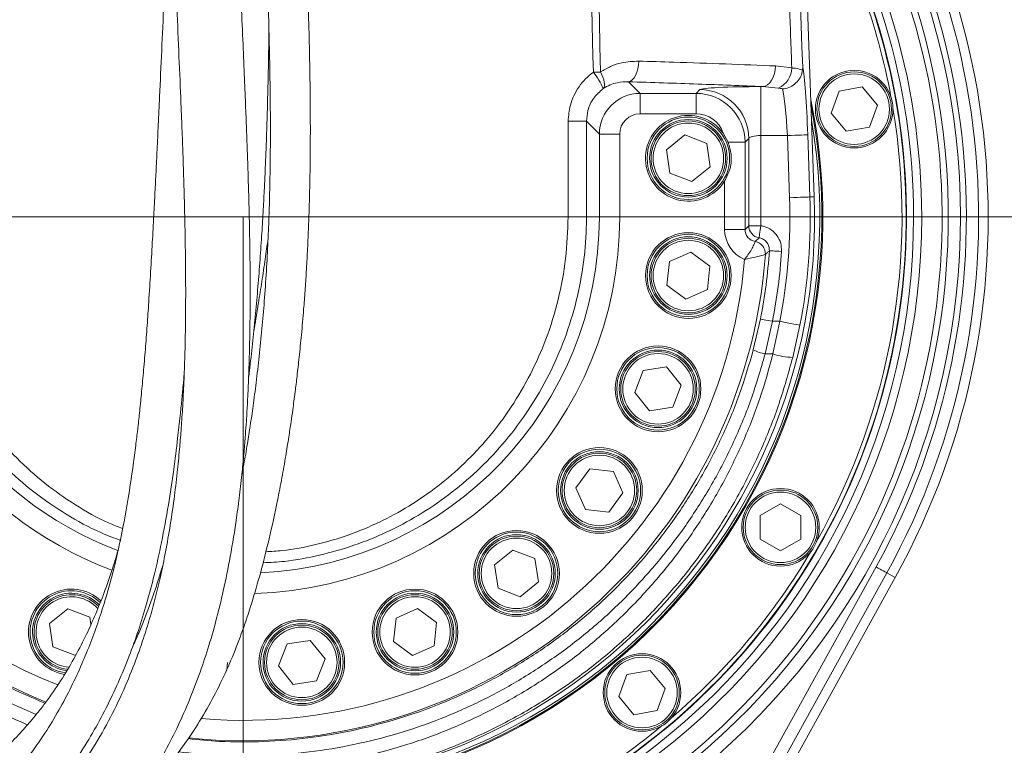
# Model space of a CAD drawing. Header units: millimetres. Extents: x 0 to 8410, y 0 to 5940.
# Tile 30 of 256: x 1386 to 1628, y 1749 to 1926. Entities that reach past the tile are written whole.
import ezdxf

# ---------------------------------------------------------------- set-up
doc = ezdxf.new("R2010")
doc.units = ezdxf.units.MM
doc.header["$LTSCALE"] = 10
doc.styles.add('SLDTEXTSTYLE0', font='TXT', dxfattribs={"width": 0.605})
doc.dimstyles.new('SLDDIMSTYLE0', dxfattribs={"dimtxt": 50, "dimasz": 50, "dimexe": 0, "dimexo": 0.0625, "dimgap": 12.5, "dimtad": 1, "dimtoh": 1, "dimdec": 1, "dimrnd": 1e-09, "dimzin": 12, "dimdsep": 46, "dimtxsty": 'SLDTEXTSTYLE0', "dimsah": 1, "dimcen": 0.09, "dimadec": 0, "dimazin": 0, "dimtfac": 1, "dimtofl": 0, "dimtmove": 0, "dimatfit": 3, "dimfxl": 0, "dimfrac": 2, "dimtolj": 1, "dimtzin": 12, "dimarcsym": 0})

# ---------------------------------------------------------------- blocks, each defined once
blk = doc.blocks.new('*D2')
at = {"color": 7, "linetype": 'Continuous', "lineweight": 0}
for p, q in [((1441.19, 1878.04), (1441.19, 1213.4)), ((1266.19, 1248.39), (1266.19, 1213.4)), ((1441.19, 1228.4), (1266.19, 1228.4))]:
    blk.add_line(p, q, dxfattribs=at)
for points in [[(1266.19, 1228.4), (1316.19, 1220.9), (1316.19, 1235.9)], [(1441.19, 1228.4), (1391.19, 1235.9), (1391.19, 1220.9)]]:
    blk.add_solid(points, dxfattribs=at)
at = {"color": 7, "linetype": 'Continuous', "lineweight": 0, "insert": (1296.4, 1292.85), "char_height": 50, "attachment_point": 1, "style": 'SLDTEXTSTYLE0'}
blk.add_mtext('175', dxfattribs=at)
blk = doc.blocks.new('*D7')
at = {"color": 7, "linetype": 'Continuous', "lineweight": 0}
for p, q in [((1441.19, 2973.04), (715.54, 2973.04)), ((730.54, 2973.04), (730.54, 1878.04)), ((1441.19, 1878.04), (715.54, 1878.04))]:
    blk.add_line(p, q, dxfattribs=at)
for points in [[(730.54, 2973.04), (723.04, 2923.04), (738.04, 2923.04)], [(730.54, 1878.04), (738.04, 1928.04), (723.04, 1928.04)]]:
    blk.add_solid(points, dxfattribs=at)
at = {"color": 7, "linetype": 'Continuous', "lineweight": 0, "insert": (666.09, 2349.16), "char_height": 50, "attachment_point": 1, "rotation": 90, "style": 'SLDTEXTSTYLE0'}
blk.add_mtext('1095', dxfattribs=at)
blk = doc.blocks.new('*D8')
at = {"color": 7, "linetype": 'Continuous', "lineweight": 0}
for p, q in [((1441.19, 1878.04), (715.54, 1878.04)), ((730.54, 1878.04), (730.54, 1383.04)), ((1102.29, 1383.04), (715.54, 1383.04))]:
    blk.add_line(p, q, dxfattribs=at)
for points in [[(730.54, 1878.04), (723.04, 1828.04), (738.04, 1828.04)], [(730.54, 1383.04), (738.04, 1433.04), (723.04, 1433.04)]]:
    blk.add_solid(points, dxfattribs=at)
at = {"color": 7, "linetype": 'Continuous', "lineweight": 0, "insert": (666.09, 1573.26), "char_height": 50, "attachment_point": 1, "rotation": 90, "style": 'SLDTEXTSTYLE0'}
blk.add_mtext('495', dxfattribs=at)
blk = doc.blocks.new('*D9')
at = {"color": 7, "linetype": 'Continuous', "lineweight": 0}
for p, q in [((1441.19, 3305.04), (615.54, 3305.04)), ((630.54, 3305.04), (630.54, 1383.04)), ((1102.29, 1383.04), (615.54, 1383.04))]:
    blk.add_line(p, q, dxfattribs=at)
for points in [[(630.54, 3305.04), (623.04, 3255.04), (638.04, 3255.04)], [(630.54, 1383.04), (638.04, 1433.04), (623.04, 1433.04)]]:
    blk.add_solid(points, dxfattribs=at)
at = {"color": 7, "linetype": 'Continuous', "lineweight": 0, "insert": (566.09, 2267.66), "char_height": 50, "attachment_point": 1, "rotation": 90, "style": 'SLDTEXTSTYLE0'}
blk.add_mtext('1922', dxfattribs=at)
blk = doc.blocks.new('*D14')
at = {"color": 7, "linetype": 'Continuous', "lineweight": 0}
for p, q in [((1496.19, 2088.04), (1782.44, 2088.04)), ((1767.44, 2088.04), (1767.44, 1878.04)), ((1441.19, 1878.04), (1782.44, 1878.04))]:
    blk.add_line(p, q, dxfattribs=at)
for points in [[(1767.44, 2088.04), (1759.94, 2038.04), (1774.94, 2038.04)], [(1767.44, 1878.04), (1774.94, 1928.04), (1759.94, 1928.04)]]:
    blk.add_solid(points, dxfattribs=at)
at = {"color": 7, "linetype": 'Continuous', "lineweight": 0, "insert": (1702.99, 1925.76), "char_height": 50, "attachment_point": 1, "rotation": 90, "style": 'SLDTEXTSTYLE0'}
blk.add_mtext('210', dxfattribs=at)

msp = doc.modelspace()

# ---------------------------------------------------------------- linework, layer by layer
at = {"color": 7, "linetype": 'Continuous', "lineweight": 0}
for p, q in [((1581.104237, 1882.96713), (1571.007956, 2169.94308)), ((1578.240771, 1914.047942), (1578.257251, 1914.614961)), ((1585.195768, 1903.436706), (1587.170441, 1908.86204)), ((1587.170441, 1908.86204), (1592.856217, 1909.86459)), ((1592.856217, 1909.86459), (1596.567351, 1905.441866)), ((1588.906903, 1899.013981), (1585.195768, 1903.436706)), ((1596.567351, 1905.441866), (1594.592709, 1900.016532)), ((1559.995819, 1896.30954), (1558.772672, 1898.535297)), ((1594.592709, 1900.016532), (1588.906903, 1899.013981)), ((1544.86822, 1894.493744), (1549.36989, 1898.108706)), ((1549.36989, 1898.108706), (1554.751415, 1896.017656)), ((1554.751415, 1896.017656), (1555.631239, 1890.311584)), ((1545.748044, 1888.787672), (1544.86822, 1894.493744)), ((1551.129538, 1886.696562), (1545.748044, 1888.787672)), ((1555.631239, 1890.311584), (1551.129538, 1886.696562)), ((1545.592774, 1867.099539), (1550.876725, 1869.426236)), ((1550.876725, 1869.426236), (1555.533636, 1866.013572)), ((1544.965792, 1861.360207), (1545.592774, 1867.099539)), ((1555.533636, 1866.013572), (1554.906655, 1860.274211)), ((1549.622733, 1857.947514), (1544.965792, 1861.360207)), ((1554.906655, 1860.274211), (1549.622733, 1857.947514)), ((1537.11145, 1835.069761), (1539.20256, 1840.451285)), ((1539.20256, 1840.451285), (1544.908631, 1841.33111)), ((1544.908631, 1841.33111), (1548.523594, 1836.829409)), ((1548.523594, 1836.829409), (1546.432514, 1831.447885)), ((1540.726442, 1830.568061), (1537.11145, 1835.069761)), ((1546.432514, 1831.447885), (1540.726442, 1830.568061)), ((1441.245768, 1818.948493), (1441.60511, 1818.922624)), ((1522.720296, 1811.707989), (1526.13296, 1816.364929)), ((1526.13296, 1816.364929), (1531.872321, 1815.737948)), ((1531.872321, 1815.737948), (1534.199018, 1810.454026)), ((1525.046993, 1806.424067), (1522.720296, 1811.707989)), ((1534.199018, 1810.454026), (1530.786354, 1805.797085)), ((1567.826647, 1804.931507), (1572.826642, 1807.818279)), ((1572.826642, 1807.818279), (1577.826638, 1804.931507)), ((1530.786354, 1805.797085), (1525.046993, 1806.424067)), ((1567.826647, 1799.158022), (1567.826647, 1804.931507)), ((1577.826638, 1804.931507), (1577.826638, 1799.158022)), ((1572.826642, 1796.27125), (1567.826647, 1799.158022)), ((1577.826638, 1799.158022), (1572.826642, 1796.27125)), ((1502.773035, 1792.86699), (1507.274721, 1796.481982)), ((1507.274721, 1796.481982), (1512.65623, 1794.390872)), ((1503.652859, 1787.160918), (1502.773035, 1792.86699)), ((1512.65623, 1794.390872), (1513.536055, 1788.6848)), ((1513.536055, 1788.6848), (1509.034369, 1785.069838)), ((1600.927997, 1789.782211), (1551.343698, 1700.044766)), ((1509.034369, 1785.069838), (1503.652859, 1787.160918)), ((1393.714089, 1778.509096), (1398.215789, 1782.124087)), ((1398.215789, 1782.124087), (1403.597299, 1780.033007)), ((1478.629026, 1779.83068), (1483.912963, 1782.157377)), ((1483.912963, 1782.157377), (1488.569889, 1778.744713)), ((1394.593913, 1772.803024), (1393.714089, 1778.509096)), ((1403.597299, 1780.033007), (1403.872762, 1778.246448)), ((1478.002045, 1774.091318), (1478.629026, 1779.83068)), ((1488.569889, 1778.744713), (1487.942893, 1773.005352)), ((1449.842591, 1768.105999), (1451.933686, 1773.487523)), ((1451.933686, 1773.487523), (1457.639757, 1774.367348)), ((1457.639757, 1774.367348), (1461.254734, 1769.865647)), ((1482.658971, 1770.678655), (1478.002045, 1774.091318)), ((1487.942893, 1773.005352), (1482.658971, 1770.678655)), ((1399.975438, 1770.711944), (1394.593913, 1772.803024)), ((1400.260571, 1770.940915), (1399.975438, 1770.711944)), ((1453.457583, 1763.604328), (1449.842591, 1768.105999)), ((1461.254734, 1769.865647), (1459.163654, 1764.484152)), ((1533.208717, 1760.603443), (1535.183359, 1766.028777)), ((1535.183359, 1766.028777), (1540.869165, 1767.031327)), ((1540.869165, 1767.031327), (1544.580299, 1762.608573)), ((1459.163654, 1764.484152), (1453.457583, 1763.604328)), ((1544.580299, 1762.608573), (1542.605627, 1757.183239)), ((1536.919851, 1756.180689), (1533.208717, 1760.603443)), ((1542.605627, 1757.183239), (1536.919851, 1756.180689))]:
    msp.add_line(p, q, dxfattribs=at)
at = {"color": 8, "linetype": 'Continuous', "lineweight": 0}
for p, q in [((1571.609605, 1915.015146), (1575.587738, 1914.528355)), ((1535.582293, 1911.139593), (1538.428742, 1908.293113)), ((1538.428742, 1908.293113), (1552.145351, 1908.293113)), ((1538.428742, 1903.299913), (1538.428742, 1908.293113)), ((1552.145351, 1908.293113), (1553.058226, 1909.205958)), ((1552.145351, 1903.299913), (1552.145351, 1908.293113)), ((1568.037677, 1909.950957), (1568.442572, 1909.950957)), ((1568.037677, 1909.950957), (1568.037677, 1897.967383)), ((1572.341401, 1909.606025), (1568.442572, 1909.950957)), ((1552.145351, 1903.299913), (1538.428742, 1903.299913)), ((1525.29623, 1901.453004), (1525.293935, 1878.044769)), ((1528.442461, 1898.306772), (1525.29623, 1901.453004)), ((1528.442461, 1878.044769), (1528.442461, 1898.306772)), ((1533.435602, 1898.306772), (1528.442461, 1898.306772)), ((1533.435602, 1898.306772), (1533.435602, 1878.044769)), ((1559.995819, 1896.30954), (1564.128924, 1896.30954)), ((1565.041799, 1897.222385), (1564.128924, 1896.30954)), ((1564.128924, 1896.30954), (1564.128924, 1874.978796)), ((1565.041799, 1875.891671), (1565.041799, 1897.222385)), ((1574.517716, 1897.967383), (1568.037677, 1897.967383)), ((1568.037677, 1897.967383), (1568.037677, 1875.891671)), ((1575.052965, 1882.754252), (1574.517716, 1897.967383)), ((1579.507787, 1898.142919), (1580.043007, 1882.929817)), ((1559.135783, 1874.978796), (1559.135783, 1886.809036)), ((1580.043007, 1882.929817), (1581.104237, 1882.96713)), ((1361.583236, 1878.044769), (1419.269193, 1878.044769)), ((1457.284901, 1878.044769), (1520.798344, 1878.044769)), ((1525.293935, 1878.044769), (1528.442461, 1878.044769)), ((1528.442461, 1878.044769), (1533.435602, 1878.044769)), ((1559.135783, 1874.978796), (1564.128924, 1874.978796)), ((1564.128924, 1874.978796), (1565.041799, 1875.891671)), ((1565.041799, 1875.891671), (1568.037677, 1875.891671)), ((1566.620935, 1872.023031), (1566.621829, 1872.023866)), ((1569.109578, 1868.856803), (1569.107253, 1868.856058)), ((1566.164184, 1845.486209), (1567.913461, 1853.065238)), ((1570.852805, 1852.485821), (1569.063295, 1844.49105)), ((1570.852805, 1852.485821), (1572.674621, 1852.485821)), ((1570.984233, 1844.49105), (1572.674621, 1852.485821)), ((1577.57603, 1851.533041), (1575.822074, 1843.655035)), ((1570.984233, 1844.49105), (1569.063295, 1844.49105)), ((1533.910442, 1679.527924), (1596.257318, 1792.363003)), ((1598.879535, 1790.914104), (1536.532659, 1678.078994)), ((1600.927997, 1789.782211), (1598.879535, 1790.914104))]:
    msp.add_line(p, q, dxfattribs=at)
at = {"color": 8, "linetype": 'Continuous', "lineweight": 0, "flags": 128}
for points in [[(1538.079399, 1916.188345), (1538.017172, 1915.23324), (1537.865359, 1914.311216), (1537.629593, 1913.456187), (1537.318546, 1912.699625), (1536.943633, 1912.069306), (1536.518652, 1911.588416), (1536.059249, 1911.274657), (1535.582293, 1911.139593)], [(1526.974488, 1913.490758), (1527.204323, 1913.496003), (1527.43246, 1913.501248), (1527.658451, 1913.506434), (1527.88179, 1913.51156), (1528.102029, 1913.516626), (1528.318632, 1913.521633), (1528.531212, 1913.52652), (1528.739262, 1913.531289)], [(1528.739262, 1913.531289), (1529.069353, 1912.874088), (1529.336709, 1912.231252), (1529.534954, 1911.618158), (1529.659379, 1911.049292), (1529.707033, 1910.538241), (1529.676754, 1910.097108), (1529.569287, 1909.73644), (1529.387165, 1909.464762)], [(1571.609605, 1915.015146), (1571.534771, 1914.055154), (1571.34505, 1913.128123), (1571.047474, 1912.268624), (1570.653129, 1911.508546), (1570.17662, 1910.876081), (1569.635678, 1910.394773), (1569.05042, 1910.082564), (1568.442572, 1909.950957)], [(1520.798344, 1878.044769), (1520.801503, 1888.04476), (1520.805795, 1901.462302)], [(1520.805795, 1901.462302), (1521.67489, 1901.461944), (1522.50104, 1901.461229), (1523.258317, 1901.460335), (1523.923058, 1901.459143), (1524.474371, 1901.457772), (1524.895061, 1901.456282), (1525.171894, 1901.454672), (1525.29623, 1901.453004)], [(1574.517716, 1897.967383), (1575.460482, 1898.000524), (1576.369364, 1898.032531), (1577.211756, 1898.062155), (1577.95738, 1898.088381), (1578.579444, 1898.110256), (1579.055626, 1898.127064), (1579.368818, 1898.138032), (1579.507787, 1898.142919)], [(1575.052965, 1882.754252), (1575.995702, 1882.787422), (1576.904584, 1882.819399), (1577.746976, 1882.849023), (1578.4926, 1882.875249), (1579.114664, 1882.897154), (1579.590846, 1882.913903), (1579.904068, 1882.924929), (1580.043007, 1882.929817)], [(1567.568947, 1872.933939), (1567.582566, 1873.01983), (1567.612339, 1873.207852), (1567.657281, 1873.491332), (1567.715723, 1873.860166), (1567.785639, 1874.30124), (1567.864496, 1874.798879), (1567.949522, 1875.335381), (1568.037677, 1875.891671)], [(1566.621829, 1872.023866), (1566.690761, 1872.089938), (1567.568947, 1872.933939)], [(1570.087422, 1869.782254), (1570.170689, 1869.77692), (1570.358325, 1869.76488), (1570.643652, 1869.746611), (1571.01636, 1869.722709), (1571.463097, 1869.694069), (1571.967799, 1869.661704), (1572.512347, 1869.626805), (1573.077191, 1869.590596)], [(1567.913461, 1853.065238), (1567.995328, 1853.049085), (1568.179805, 1853.012726), (1568.460304, 1852.957443), (1568.826724, 1852.885202), (1569.265921, 1852.798626), (1569.762099, 1852.700815), (1570.297468, 1852.595285), (1570.852805, 1852.485821)], [(1572.674621, 1852.485821), (1573.600639, 1852.305815), (1574.493367, 1852.132276), (1575.320769, 1851.971433), (1576.053161, 1851.829067), (1576.664168, 1851.710305), (1577.131916, 1851.619378), (1577.439535, 1851.559594), (1577.57603, 1851.533041)], [(1596.257318, 1792.363003), (1596.752722, 1792.089269), (1597.230334, 1791.825369), (1597.672988, 1791.580782), (1598.064799, 1791.364268), (1598.3917, 1791.183636), (1598.641921, 1791.045383), (1598.806489, 1790.954456), (1598.879535, 1790.914104)]]:
    msp.add_lwpolyline(points, dxfattribs=at)
at = {"color": 7, "linetype": 'Continuous', "lineweight": 0, "flags": 128}
msp.add_lwpolyline([(1437.332902, 1768.985823), (1437.154118, 1767.05645), (1437.119681, 1766.880527)], dxfattribs=at)
at = {"color": 7, "linetype": 'Continuous', "lineweight": 0}
for centre, radius in [((1590.881564, 1904.439288), 9.5), ((1590.881564, 1904.439288), 9.135), ((1550.249721, 1892.402646), 9.5), ((1550.249721, 1892.402646), 9.135), ((1550.249721, 1863.686883), 10.5), ((1550.249721, 1863.686883), 9.5), ((1550.249721, 1863.686883), 9.135), ((1542.817534, 1835.949587), 10.5), ((1542.817534, 1835.949587), 9.5), ((1542.817534, 1835.949587), 9.135), ((1528.459653, 1811.081007), 10.5), ((1528.459653, 1811.081007), 9.5), ((1528.459653, 1811.081007), 9.135), ((1572.826647, 1802.044765), 9.5), ((1572.826647, 1802.044765), 9.135), ((1508.154543, 1790.775897), 10.5), ((1508.154543, 1790.775897), 9.5), ((1508.154543, 1790.775897), 9.135), ((1483.285963, 1776.418016), 10.5), ((1483.285963, 1776.418016), 9.5), ((1483.285963, 1776.418016), 9.135), ((1455.548667, 1768.98583), 10.5), ((1455.548667, 1768.98583), 9.5), ((1455.548667, 1768.98583), 9.135), ((1538.894502, 1761.606009), 9.5), ((1538.894502, 1761.606009), 9.135)]:
    msp.add_circle(centre, radius, dxfattribs=at)
at = {"color": 8, "linetype": 'Continuous', "lineweight": 0}
for centre, radius in [((1590.881564, 1904.439288), 8.635), ((1550.249721, 1892.402646), 10.1), ((1550.249721, 1892.402646), 8.635), ((1550.249721, 1863.686883), 10.1), ((1550.249721, 1863.686883), 8.635), ((1542.817534, 1835.949587), 10.1), ((1542.817534, 1835.949587), 8.635), ((1528.459653, 1811.081007), 10.1), ((1528.459653, 1811.081007), 8.635), ((1572.826647, 1802.044765), 8.635), ((1508.154543, 1790.775897), 10.1), ((1508.154543, 1790.775897), 8.635), ((1483.285963, 1776.418016), 10.1), ((1483.285963, 1776.418016), 8.635), ((1455.548667, 1768.98583), 10.1), ((1455.548667, 1768.98583), 8.635), ((1538.894502, 1761.606009), 8.635)]:
    msp.add_circle(centre, radius, dxfattribs=at)
at = {"color": 7, "linetype": 'Continuous', "lineweight": 0}
for centre, radius, start, end in [((1441.190786, 1878.044765), 182.5, 331.07722246, 41.91866369), ((1441.190786, 1878.044765), 164.232051, 0, 33.53551205), ((1441.190786, 1878.044765), 162.5, 256.17390541, 32.52516184), ((1441.190786, 1878.044765), 162.4, 260, 32.46523846), ((1441.190786, 1878.044765), 161.4, 10.50289969, 29.49710031), ((1441.190786, 1878.044765), 142, 260.64617287, 11.64255712), ((1441.190786, 1878.044765), 141.75, 260.70937141, 11.02737593), ((1441.190786, 1878.044765), 161.4, 330.50289969, 9.49710031), ((1441.190786, 1878.044765), 141.25, 260.82915873, 9.6430741), ((1550.249721, 1892.402646), 10.5, 35.73663015, 327.81044329), ((1441.190786, 1878.044765), 140, 261.1603406, 2.01492443), ((1441.190786, 1878.044765), 164.232051, 255.83659015, 0), ((1441.190786, 1878.044765), 161.4, 310.50289969, 329.49710031), ((1399.095608, 1776.418016), 10.5, 46.49792063, 261.14409783), ((1399.095608, 1776.418016), 9.5, 43.79125438, 263.64913452), ((1399.095608, 1776.418016), 9.135, 42.89584486, 264.29634544), ((1441.190786, 1878.044765), 161.4, 290.50289969, 309.49710031)]:
    msp.add_arc(centre, radius, start, end, dxfattribs=at)
at = {"color": 8, "linetype": 'Continuous', "lineweight": 0}
for centre, radius, start, end in [((1441.190786, 1878.044765), 180.159625, 331.07722246, 41.02014204), ((1441.190786, 1878.044765), 177.163737, 331.07722246, 39.80796651), ((1441.190786, 1878.044765), 175.728631, 298.7535802, 39.20042186), ((1441.190786, 1878.044765), 172.732742, 298.7535802, 37.8700492), ((1441.190786, 1878.044765), 171.217178, 254.36729276, 37.16220291), ((1441.190786, 1878.044765), 166.22403, 0, 34.63784207), ((1515.014801, 1903.587696), 15.527548, 22.24035833, 39.62601049), ((1569.968526, 1914.70263), 5.621914, 294.96572419, 358.22359519), ((1553.020016, 1897.184176), 12.021843, 0.18210469, 89.81789531), ((1441.190786, 1878.044765), 133.944983, 348.99955197, 2.01492443), ((1441.190786, 1878.044765), 138.93813, 348.99955197, 2.01492443), ((1441.190786, 1878.044765), 92.244823, 180, 249.60055515), ((1441.190786, 1878.044765), 87.251675, 180, 249.41422523), ((1441.190786, 1878.044765), 166.22403, 255.43689461, 0), ((1441.190786, 1878.044765), 92.244823, 271.74928848, 0), ((1441.190786, 1878.044765), 87.251675, 272.7990252, 0), ((1568.047632, 1875.901428), 3.005849, 180.18598197, 260.83655497), ((1566.107114, 1869.06018), 3.007075, 356.10773318, 80.16155834), ((1566.110406, 1869.061537), 3.006151, 356.09484359, 80.20489266), ((1441.190786, 1878.044765), 129.1612, 348.84883713, 356.33225342), ((1441.190786, 1878.044765), 132.157088, 348.84883713, 356.33225342), ((1441.190786, 1878.044765), 128.248325, 184.10830365, 247.85789571), ((1441.190786, 1878.044765), 123.255177, 184.85034439, 248.39392067), ((1441.190786, 1878.044765), 128.248325, 264.06369764, 355.89169635), ((1441.190786, 1878.044765), 123.255177, 265.212348, 355.14965561), ((1571.276389, 1855.658708), 11.384831, 243.31811364, 258.79092167), ((1576.44116, 1861.653346), 18.008955, 252.3614069, 268.02997864), ((1399.095608, 1776.418016), 10.1, 45.49613939, 262.07148884), ((1399.095608, 1776.418016), 8.635, 41.51209848, 266.09446866)]:
    msp.add_arc(centre, radius, start, end, dxfattribs=at)
for centre, major_axis, ratio, start_param, end_param in [((1578.616305, 1898.142942), (-0.599733, 16.999971), 0.0523751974, 4.7105412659, 6.0314623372), ((1538.44247, 1898.29308), (7.071094, -7.071094), 0.9999962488, 2.3575640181, 3.9256212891), ((1552.126162, 1896.290335), (8.489187, 8.489187), 0.9995399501, 5.4991566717, 7.0672139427), ((1568.037679, 1909.164822), (15, 0), 0.0524077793, 1.5707963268, 3.089232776), ((1573.626245, 1897.967384), (-0.601393, 11.999917), 0.0741051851, 4.7086751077, 5.9638368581), ((1538.44247, 1898.29308), (-3.545231, 3.545231), 0.9972646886, 5.4991566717, 7.0672139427), ((1552.126162, 1896.290335), (-4.963324, -4.963324), 0.9972646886, 2.6808359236, 3.9256212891), ((1568.037679, 1897.181268), (3, 0), 0.2620388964, 1.5707963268, 3.089232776), ((1567.146747, 1875.000726), (-5.67237, -5.67237), 0.9972646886, 5.4991566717, 6.6668955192), ((1567.146747, 1875.000726), (2.146507, 2.146507), 0.9882662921, 2.3575640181, 3.7577650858)]:
    msp.add_ellipse(centre, major_axis=major_axis, ratio=ratio, start_param=start_param, end_param=end_param, dxfattribs=at)
for points, knots in [([(1575.587738, 1914.528355), (1575.401097, 1919.668487), (1574.246878, 1951.455888), (1571.148097, 2036.535923), (1567.990628, 2124.868944), (1565.38561, 2194.914757), (1564.41142, 2220.027656), (1563.426483, 2245.126631), (1559.491109, 2346.468213), (1554.826239, 2467.723082), (1549.431805, 2608.889806), (1546.269326, 2693.724197), (1542.812265, 2788.45018), (1540.408885, 2854.89234), (1539.028812, 2893.044874)], [0, 0, 0, 0, 0.0157491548, 0.0973953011, 0.260687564, 0.2863666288, 0.3120509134, 0.3377411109, 0.3634283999, 0.623075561, 0.7097511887, 0.7964308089, 0.8831061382, 1, 1, 1, 1]), ([(1510.863963, 2699.943826), (1511.004575, 2693.66464), (1511.285796, 2681.106429), (1511.692934, 2662.268534), (1513.076534, 2605.622071), (1515.282823, 2511.229797), (1517.529011, 2405.443944), (1519.338562, 2326.134618), (1520.531428, 2273.276445), (1521.729861, 2220.408596), (1522.930627, 2167.527795), (1525.266481, 2065.230178), (1527.204679, 1980.565321), (1528.739262, 1913.531289)], [0, 0, 0, 0, 0.0239434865, 0.0478863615, 0.0718232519, 0.2400131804, 0.4082033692, 0.4754431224, 0.5426890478, 0.609930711, 0.6771630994, 0.7443914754, 1, 1, 1, 1]), ([(1526.974488, 1913.490758), (1525.102761, 1995.705071), (1522.85649, 2094.370949), (1520.224983, 2209.491137), (1519.088135, 2258.824908), (1517.948098, 2308.140909), (1516.806961, 2357.449141), (1515.134995, 2429.756563), (1512.95307, 2525.079451), (1510.991967, 2608.081203), (1509.929682, 2655.853338), (1509.550402, 2672.509051), (1509.261298, 2685.000759), (1509.068537, 2693.329618)], [0, 0, 0, 0, 0.3161212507, 0.3793789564, 0.4426429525, 0.5059219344, 0.5692066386, 0.6324818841, 0.7842218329, 0.9359618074, 0.951967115, 0.9679740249, 1, 1, 1, 1]), ([(1528.739262, 1913.531289), (1529.55253, 1914.014929), (1531.203437, 1914.996702), (1534.36158, 1916.026093), (1536.68656, 1916.127559), (1538.079399, 1916.188345)], [0, 0, 0, 0, 0.2801915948, 0.5687799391, 1, 1, 1, 1]), ([(1538.079399, 1916.188345), (1540.946475, 1916.102372), (1548.219068, 1915.884295), (1559.509853, 1915.499166), (1567.571268, 1915.17669), (1571.609605, 1915.015146)], [0, 0, 0, 0, 0.245157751, 0.6218645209, 1, 1, 1, 1]), ([(1520.805795, 1901.462302), (1520.907672, 1902.795919), (1521.07273, 1904.95659), (1522.151148, 1907.783521), (1523.400634, 1909.950324), (1525.004425, 1911.916348), (1526.311587, 1912.960989), (1526.974488, 1913.490758)], [0, 0, 0, 0, 0.2841370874, 0.4603470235, 0.6417597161, 0.8183257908, 1, 1, 1, 1]), ([(1575.587738, 1914.528355), (1575.889776, 1914.500324), (1576.993159, 1914.397922), (1577.715883, 1914.195183), (1578.240771, 1914.047942)], [0, 0, 0, 0, 0.2737375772, 1, 1, 1, 1]), ([(1535.582293, 1911.139593), (1534.661561, 1911.115177), (1533.157554, 1911.075295), (1531.060264, 1910.435343), (1529.949288, 1909.790855), (1529.387165, 1909.464762)], [0, 0, 0, 0, 0.4381542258, 0.7157212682, 1, 1, 1, 1]), ([(1568.442572, 1909.950957), (1565.84854, 1910.059524), (1560.660478, 1910.276659), (1552.544913, 1910.581446), (1544.21214, 1910.871951), (1538.458905, 1911.050379), (1535.582293, 1911.139593)], [0, 0, 0, 0, 0.2491690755, 0.4983379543, 0.7491694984, 1, 1, 1, 1]), ([(1529.387165, 1909.464762), (1528.553657, 1908.727763), (1526.889171, 1907.256001), (1525.526498, 1904.336216), (1525.367032, 1902.33953), (1525.29623, 1901.453004)], [0, 0, 0, 0, 0.3580251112, 0.7149636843, 1, 1, 1, 1]), ([(1573.334444, 1909.37458), (1573.157604, 1909.429338), (1572.85589, 1909.522761), (1572.492005, 1909.581651), (1572.341401, 1909.606025)], [0, 0, 0, 0, 0.5861198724, 1, 1, 1, 1]), ([(1411.245886, 1798.819468), (1409.595248, 1799.434342), (1404.919269, 1801.176179), (1397.737041, 1805.160566), (1389.791653, 1810.592029), (1382.668516, 1816.812224), (1376.396753, 1823.658737), (1370.97881, 1831.013938), (1366.399643, 1838.852737), (1362.716069, 1847.093528), (1359.916246, 1855.619677), (1358.177619, 1863.711957), (1357.246368, 1871.212944), (1357.140548, 1875.767497), (1357.087638, 1878.044769)], [0, 0, 0, 0, 0.0516295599, 0.1462578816, 0.2412076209, 0.3358609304, 0.4256252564, 0.5156417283, 0.6053939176, 0.6926919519, 0.7802403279, 0.8675192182, 0.9337597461, 1, 1, 1, 1]), ([(1361.583236, 1878.044769), (1361.633223, 1875.838787), (1361.733198, 1871.426807), (1362.613237, 1864.163284), (1364.255144, 1856.327481), (1366.900965, 1848.06789), (1370.382238, 1840.087637), (1374.709446, 1832.495662), (1379.831868, 1825.368509), (1385.762332, 1818.737652), (1392.497207, 1812.708337), (1400.021105, 1807.451908), (1406.44861, 1803.760594), (1410.49461, 1802.203518), (1411.664102, 1801.753447)], [0, 0, 0, 0, 0.06753287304, 0.13506622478, 0.2239257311, 0.31305192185, 0.40192830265, 0.49291558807, 0.58416408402, 0.67515782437, 0.77044457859, 0.86602740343, 0.96127535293, 1, 1, 1, 1]), ([(1525.293935, 1878.044769), (1525.285745, 1877.175302), (1525.247178, 1873.080863), (1524.577484, 1865.762001), (1522.659737, 1856.271302), (1519.687197, 1847.042069), (1515.667069, 1838.219626), (1510.681206, 1829.901674), (1504.934966, 1822.381519), (1498.539583, 1815.716196), (1491.635031, 1809.895792), (1484.245495, 1804.901336), (1476.453712, 1800.779321), (1468.371544, 1797.504203), (1459.952201, 1795.108531), (1452.468371, 1793.69568), (1447.791023, 1793.453739), (1446.044672, 1793.363407)], [0, 0, 0, 0, 0.0202193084, 0.0952154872, 0.1704857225, 0.245497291, 0.3214265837, 0.3976154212, 0.4735629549, 0.544612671, 0.6158579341, 0.6868997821, 0.7549262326, 0.823137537, 0.8911414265, 0.9593561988, 1, 1, 1, 1]), ([(1446.730319, 1796.063915), (1448.071365, 1796.137811), (1452.188641, 1796.364686), (1458.973335, 1797.696422), (1466.952516, 1800.015374), (1474.605039, 1803.194009), (1481.983073, 1807.190434), (1488.977205, 1812.032518), (1495.509014, 1817.674258), (1501.557297, 1824.132954), (1506.991183, 1831.417973), (1511.702436, 1839.477205), (1515.618273, 1848.273376), (1518.525567, 1857.765388), (1520.431318, 1867.819706), (1520.676175, 1874.641228), (1520.798344, 1878.044769)], [0, 0, 0, 0, 0.0327811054, 0.1006444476, 0.1685927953, 0.2367604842, 0.3047397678, 0.3762399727, 0.4479493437, 0.5194648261, 0.5963918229, 0.6735612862, 0.7504746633, 0.8335446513, 0.9169485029, 1, 1, 1, 1]), ([(1520.798344, 1878.044769), (1521.381041, 1878.044769), (1522.546441, 1878.044769), (1523.9873, 1878.044769), (1525.018033, 1878.044769), (1525.201968, 1878.044769), (1525.293935, 1878.044769)], [0, 0, 0, 0, 0.2499984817, 0.4999993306, 0.7500003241, 1, 1, 1, 1]), ([(1568.037677, 1875.891671), (1568.288588, 1875.841778), (1569.196756, 1875.66119), (1570.66141, 1874.931328), (1572.09218, 1873.480569), (1573.008523, 1871.622141), (1573.054302, 1870.26776), (1573.077191, 1869.590596)], [0, 0, 0, 0, 0.0870098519, 0.3149313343, 0.5430392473, 0.771528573, 1, 1, 1, 1]), ([(1564.004589, 1867.623106), (1564.007649, 1867.626871), (1564.306237, 1867.994206), (1564.944269, 1868.832765), (1565.756409, 1870.113964), (1566.278339, 1871.159068), (1566.553276, 1871.834091), (1566.597927, 1871.958781), (1566.620935, 1872.023031)], [0, 0, 0, 0, 0.00190304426, 0.18568993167, 0.41144260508, 0.64227977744, 0.81567323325, 1, 1, 1, 1]), ([(1570.087422, 1869.782254), (1570.077191, 1870.120047), (1570.056726, 1870.795742), (1569.603408, 1871.724232), (1568.893526, 1872.447939), (1568.160275, 1872.81678), (1567.70178, 1872.907621), (1567.568947, 1872.933939)], [0, 0, 0, 0, 0.2278696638, 0.4558130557, 0.6822525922, 0.907943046, 1, 1, 1, 1]), ([(1570.087422, 1869.782254), (1569.917141, 1869.620594), (1569.739979, 1869.452402), (1569.413864, 1869.143639), (1569.25826, 1868.996959), (1569.109578, 1868.856803)], [0, 0, 0, 0, 0.5239516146, 0.5451228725, 1, 1, 1, 1]), ([(1564.004589, 1867.623106), (1564.009337, 1867.624059), (1564.247308, 1867.671846), (1564.714836, 1867.767627), (1565.727784, 1867.985589), (1567.010342, 1868.285712), (1568.169405, 1868.589245), (1568.903637, 1868.796333), (1569.038169, 1868.835794), (1569.107253, 1868.856058)], [0, 0, 0, 0, 0.0018812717, 0.0942799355, 0.1851189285, 0.4116918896, 0.6438403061, 0.8171051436, 1, 1, 1, 1]), ([(1316.217381, 1845.486209), (1317.235035, 1842.001271), (1319.273994, 1835.018894), (1323.444028, 1824.921891), (1328.375413, 1815.188828), (1334.116748, 1805.923725), (1340.632032, 1797.189489), (1347.866823, 1789.023549), (1355.75785, 1781.486815), (1364.251469, 1774.633412), (1373.324491, 1768.549351), (1382.772514, 1763.226472), (1389.380967, 1760.377485), (1392.631758, 1758.976028)], [0, 0, 0, 0, 0.0909497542, 0.1822257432, 0.2735039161, 0.3644567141, 0.4553915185, 0.546649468, 0.6379071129, 0.7288409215, 0.8199780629, 0.9114446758, 1, 1, 1, 1]), ([(1427.718211, 1750.320718), (1430.273628, 1750.0586), (1436.436212, 1749.426483), (1446.246117, 1749.474309), (1457.049571, 1750.336073), (1467.72654, 1752.119356), (1478.2166, 1754.763571), (1488.438206, 1758.265663), (1498.320547, 1762.625406), (1507.815182, 1767.793916), (1516.847533, 1773.722019), (1525.367623, 1780.386839), (1533.304425, 1787.77556), (1540.622159, 1795.831974), (1547.244057, 1804.467152), (1553.232554, 1813.796792), (1558.453124, 1823.813381), (1562.923493, 1834.435408), (1565.084677, 1841.805074), (1566.164184, 1845.486209)], [0, 0, 0, 0, 0.0420119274, 0.1013149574, 0.160148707, 0.2191925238, 0.2782376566, 0.3370731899, 0.3959674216, 0.4550689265, 0.5141720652, 0.5730687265, 0.6324708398, 0.6920832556, 0.7516955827, 0.8110976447, 0.8740237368, 0.9370750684, 1, 1, 1, 1]), ([(1311.397325, 1844.49105), (1312.586464, 1840.256264), (1314.96758, 1831.776587), (1320.077762, 1819.586436), (1325.947576, 1808.489555), (1332.48155, 1798.534245), (1339.425401, 1789.653431), (1347.079939, 1781.374111), (1355.355486, 1773.804604), (1364.205667, 1766.984042), (1373.581938, 1760.981884), (1381.659852, 1756.523393), (1386.731526, 1754.404749), (1388.371412, 1753.719703)], [0, 0, 0, 0, 0.1068880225, 0.2140311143, 0.3209198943, 0.4121096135, 0.5036177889, 0.5951231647, 0.6863093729, 0.7762846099, 0.8665735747, 0.9568576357, 1, 1, 1, 1]), ([(1390.474941, 1756.222442), (1387.49373, 1757.514174), (1381.077927, 1760.294084), (1371.743904, 1765.582452), (1362.45847, 1771.820006), (1353.768138, 1778.85149), (1345.693812, 1786.582891), (1338.292679, 1794.95848), (1331.627359, 1803.916908), (1325.753799, 1813.419981), (1320.708936, 1823.403357), (1316.4439, 1833.758379), (1314.358901, 1840.917754), (1313.318264, 1844.49105)], [0, 0, 0, 0, 0.08007216, 0.1723215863, 0.2642378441, 0.3560042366, 0.4480973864, 0.5401917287, 0.6319597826, 0.7238069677, 0.8159820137, 0.9081552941, 1, 1, 1, 1]), ([(1575.822074, 1843.655035), (1574.770197, 1839.871787), (1572.662676, 1832.291737), (1568.296489, 1821.312068), (1563.102302, 1810.714764), (1557.025336, 1800.611638), (1550.102436, 1791.071961), (1542.391096, 1782.138622), (1533.959444, 1773.878411), (1524.871712, 1766.366582), (1515.164161, 1759.671387), (1504.912347, 1753.811503), (1494.200022, 1748.827458), (1483.152614, 1744.784987), (1471.833021, 1741.725682), (1460.323341, 1739.633764), (1448.674263, 1738.490572), (1437.037042, 1738.380402), (1427.44562, 1738.956838), (1421.826362, 1739.90735), (1419.995148, 1740.217105)], [0, 0, 0, 0, 0.0573978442, 0.1150013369, 0.1726054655, 0.2300042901, 0.287398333, 0.3449980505, 0.4025964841, 0.4599889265, 0.5173230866, 0.5748664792, 0.6324073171, 0.6897379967, 0.746424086, 0.8033169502, 0.8602086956, 0.9168933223, 0.972917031, 1, 1, 1, 1]), ([(1423.091609, 1743.993923), (1424.079047, 1743.830181), (1428.721201, 1743.060392), (1437.187165, 1742.59792), (1448.407485, 1742.687579), (1459.641559, 1743.799604), (1470.739126, 1745.823863), (1481.654637, 1748.786603), (1492.307749, 1752.701429), (1502.637503, 1757.528332), (1512.519926, 1763.201386), (1521.878397, 1769.683204), (1530.639566, 1776.955959), (1538.768368, 1784.953888), (1546.199903, 1793.600462), (1552.871725, 1802.833825), (1558.728474, 1812.612692), (1563.734466, 1822.870646), (1567.941115, 1833.496445), (1569.971062, 1840.830524), (1570.984233, 1844.49105)], [0, 0, 0, 0, 0.0152984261, 0.0719211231, 0.1292067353, 0.1867036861, 0.2442021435, 0.3014896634, 0.3594776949, 0.4176794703, 0.4758846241, 0.5338773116, 0.5920034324, 0.650338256, 0.708675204, 0.7668042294, 0.8249998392, 0.8834024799, 0.9418047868, 1, 1, 1, 1]), ([(1569.063295, 1844.49105), (1567.959335, 1840.716354), (1565.749202, 1833.159394), (1561.176498, 1822.265128), (1555.836162, 1811.991954), (1549.710091, 1802.423234), (1542.936156, 1793.566694), (1535.448832, 1785.302112), (1527.328022, 1777.722637), (1518.610425, 1770.885928), (1509.369024, 1764.805102), (1499.653131, 1759.502534), (1489.540399, 1755.029614), (1479.080485, 1751.437042), (1468.346209, 1748.723871), (1457.420147, 1746.896391), (1446.363723, 1746.004052), (1435.653672, 1745.981072), (1428.680114, 1746.711377), (1425.3974, 1747.055158)], [0, 0, 0, 0, 0.0623181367, 0.1247612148, 0.1870804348, 0.2458754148, 0.3048782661, 0.3638808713, 0.4226753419, 0.480932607, 0.5393946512, 0.5978546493, 0.6561093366, 0.7142830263, 0.7726647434, 0.8310450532, 0.8892168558, 0.9478502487, 1, 1, 1, 1])]:
    msp.add_open_spline(points, degree=3, knots=knots, dxfattribs=at)
at = {"color": 7, "linetype": 'Continuous', "lineweight": 0}
for points, knots in [([(1568.832505, 2177.979514), (1569.072056, 2171.31706), (1570.26969, 2138.008038), (1573.402592, 2050.217412), (1576.306925, 1969.092324), (1578.257251, 1914.614961)], [0, 0, 0, 0, 0.0758959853, 0.3794428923, 1, 1, 1, 1]), ([(1425.192881, 2022.468969), (1425.032247, 2019.781586), (1424.72652, 2014.666845), (1424.331613, 2007.344701), (1424.037654, 2000.747639), (1423.841476, 1994.886628), (1423.725264, 1989.837388), (1423.663757, 1985.657173), (1423.636384, 1982.322078), (1423.627328, 1979.509342), (1423.63279, 1974.428017), (1423.722151, 1966.400376), (1423.98203, 1955.492453), (1424.362648, 1943.950473), (1424.821458, 1932.21601), (1425.332897, 1920.313282), (1425.781476, 1910.030845), (1426.126877, 1901.595316), (1426.369936, 1895.177724), (1426.565932, 1889.447929), (1426.733311, 1883.920524), (1426.8843, 1878.03459), (1427.01435, 1871.383298), (1427.098524, 1864.167003), (1427.10931, 1856.961351), (1427.038894, 1849.979569), (1426.887718, 1843.327468), (1426.652567, 1836.985776), (1426.348229, 1831.157729), (1425.998182, 1825.961762), (1425.574533, 1820.797725), (1425.019895, 1815.165179), (1424.2438, 1808.689333), (1423.249468, 1801.919874), (1422.086297, 1795.386685), (1420.840264, 1789.48701), (1419.522667, 1784.105668), (1418.119797, 1779.086038), (1416.594253, 1774.265244), (1414.589149, 1768.620592), (1411.88959, 1762.017317), (1408.226599, 1754.457577), (1404.468598, 1748.029847), (1401.029635, 1742.978309), (1398.326228, 1739.393133), (1395.650821, 1736.140366), (1392.461216, 1732.567316), (1388.836477, 1728.892649), (1385.154833, 1725.50899), (1381.826865, 1722.638828), (1378.42428, 1719.842045), (1374.444472, 1716.709091), (1369.809186, 1713.185073), (1364.446211, 1709.195843), (1358.595021, 1704.859338), (1352.304696, 1700.10009), (1345.695427, 1694.867189), (1338.652303, 1688.838312), (1331.915963, 1682.390073), (1325.645307, 1675.516983), (1320.575685, 1669.110166), (1317.606535, 1664.718508), (1316.355131, 1662.867561)], [0, 0, 0, 0, 0.0199890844, 0.038044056, 0.0542465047, 0.0685825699, 0.0809429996, 0.091012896, 0.0989179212, 0.105085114, 0.1113220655, 0.1355500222, 0.162756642, 0.1894214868, 0.2180098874, 0.2464356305, 0.2741975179, 0.2912104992, 0.3065021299, 0.3199125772, 0.3320502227, 0.3459318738, 0.3619329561, 0.3795895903, 0.3975944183, 0.4136222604, 0.4297897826, 0.4455490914, 0.4594816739, 0.4720801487, 0.4833883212, 0.4972215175, 0.5134242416, 0.5312148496, 0.5476330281, 0.5625446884, 0.5760620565, 0.5890121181, 0.6017063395, 0.614316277, 0.6346382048, 0.6567396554, 0.6800773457, 0.6936914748, 0.7056201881, 0.7160761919, 0.7275137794, 0.7440143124, 0.7573828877, 0.7674401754, 0.7788128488, 0.7920066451, 0.8070772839, 0.8242185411, 0.8440042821, 0.8636904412, 0.8855440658, 0.9096089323, 0.9359673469, 0.958390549, 0.9824629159, 1, 1, 1, 1]), ([(1329.191904, 1653.878108), (1330.40011, 1655.68528), (1333.107222, 1659.734438), (1337.664093, 1665.486937), (1342.672889, 1670.937063), (1347.512449, 1675.610159), (1352.232757, 1679.778196), (1356.726271, 1683.476391), (1360.884451, 1686.729024), (1364.437013, 1689.423469), (1367.529428, 1691.728984), (1371.342045, 1694.546515), (1376.184657, 1698.10931), (1381.541934, 1702.121594), (1386.453127, 1705.940947), (1390.888356, 1709.55391), (1395.373302, 1713.442833), (1399.783311, 1717.585647), (1403.653545, 1721.579011), (1406.847074, 1725.161226), (1409.500777, 1728.345875), (1412.133815, 1731.719486), (1414.981781, 1735.654151), (1418.257171, 1740.607355), (1421.64749, 1746.360109), (1424.895567, 1752.659974), (1427.794592, 1759.093612), (1430.339207, 1765.604274), (1432.605201, 1772.33089), (1434.605927, 1779.267575), (1436.442038, 1786.807252), (1438.138417, 1795.210643), (1439.401591, 1803.040261), (1440.316064, 1809.970373), (1440.921351, 1815.379528), (1441.387258, 1820.310295), (1441.720764, 1824.44729), (1441.951108, 1827.741346), (1442.114037, 1830.367215), (1442.266976, 1833.097393), (1442.432153, 1836.48505), (1442.605845, 1840.898564), (1442.756793, 1846.10663), (1442.856482, 1851.622007), (1442.903505, 1857.331165), (1442.900606, 1863.128596), (1442.844249, 1869.396993), (1442.729592, 1876.071485), (1442.578972, 1882.219142), (1442.427159, 1887.363721), (1442.3056, 1891.094893), (1442.205126, 1893.994128), (1442.116536, 1896.451501), (1441.984838, 1899.987585), (1441.781647, 1905.175574), (1441.485801, 1912.337605), (1441.129888, 1920.678674), (1440.721379, 1930.208176), (1440.282933, 1940.880244), (1439.951329, 1950.107473), (1439.739489, 1957.315302), (1439.624814, 1961.935636), (1439.544364, 1965.908856), (1439.49188, 1969.207246), (1439.460035, 1971.849837), (1439.441755, 1973.933248), (1439.429575, 1975.935935), (1439.422131, 1978.445329), (1439.429138, 1981.941687), (1439.469776, 1986.500428), (1439.568177, 1992.048093), (1439.752992, 1998.493078), (1440.054493, 2005.747793), (1440.478062, 2013.783804), (1440.812686, 2019.386038), (1440.988678, 2022.332475)], [0, 0, 0, 0, 0.0169964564, 0.0380823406, 0.0572340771, 0.0745939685, 0.0902359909, 0.1058688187, 0.1193605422, 0.1307027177, 0.1399692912, 0.1488136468, 0.166817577, 0.1856523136, 0.199613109, 0.2141002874, 0.2291941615, 0.2449138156, 0.2604895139, 0.272017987, 0.2819315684, 0.2924034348, 0.3048834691, 0.3191686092, 0.3377279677, 0.3555588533, 0.3725149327, 0.3903555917, 0.4072545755, 0.4247021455, 0.4430418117, 0.4635812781, 0.4865998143, 0.5000397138, 0.513647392, 0.5254860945, 0.5353486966, 0.5431834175, 0.5489510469, 0.5540205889, 0.5625687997, 0.5729729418, 0.5852603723, 0.5993616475, 0.6118534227, 0.6254247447, 0.6400754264, 0.6558001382, 0.672144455, 0.6830474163, 0.6917294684, 0.6981888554, 0.7032779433, 0.7088737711, 0.7228552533, 0.7394565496, 0.75880058, 0.7809928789, 0.8058877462, 0.833254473, 0.8454752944, 0.8563795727, 0.865674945, 0.873402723, 0.8796009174, 0.8843023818, 0.8881030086, 0.8937217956, 0.9019769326, 0.9127705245, 0.9259665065, 0.9413863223, 0.9588598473, 0.9783627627, 1, 1, 1, 1]), ([(1412.341688, 1732.061282), (1412.810648, 1732.518262), (1414.118076, 1733.792287), (1415.992943, 1735.75623), (1418.040249, 1737.975652), (1420.005565, 1740.206079), (1422.164482, 1742.782116), (1425.132384, 1746.551422), (1428.645868, 1751.486778), (1432.370178, 1757.529304), (1435.685761, 1763.815862), (1438.548879, 1770.208053), (1441.088895, 1776.807594), (1443.368423, 1783.655433), (1445.534144, 1791.147352), (1447.653344, 1799.521581), (1449.360872, 1807.323028), (1450.675168, 1814.120332), (1451.584814, 1819.280779), (1452.32325, 1823.846291), (1452.888236, 1827.607898), (1453.304941, 1830.556538), (1453.634111, 1832.997851), (1453.987383, 1835.728927), (1454.422706, 1839.299311), (1454.944459, 1843.962524), (1455.492564, 1849.431053), (1455.964867, 1854.844306), (1456.355504, 1859.998653), (1456.669272, 1864.745948), (1456.950128, 1869.759653), (1457.190035, 1875.039806), (1457.377306, 1880.426322), (1457.502556, 1885.432835), (1457.575432, 1889.675974), (1457.612745, 1892.936355), (1457.631797, 1895.55447), (1457.641213, 1897.901257), (1457.644152, 1901.468069), (1457.619206, 1906.672302), (1457.527912, 1913.847001), (1457.352225, 1922.215553), (1457.066837, 1931.829403), (1456.668589, 1942.653429), (1456.294055, 1952.327945), (1456.019905, 1960.153873), (1455.856683, 1965.459744), (1455.750099, 1969.617531), (1455.68492, 1972.74261), (1455.64673, 1974.983751), (1455.622347, 1976.768139), (1455.603625, 1978.50813), (1455.587118, 1980.749329), (1455.581381, 1983.992933), (1455.608143, 1988.333001), (1455.696214, 1993.694464), (1455.879537, 1999.983049), (1456.191888, 2007.107424), (1456.641177, 2015.032913), (1456.999984, 2020.562018), (1457.189251, 2023.478553)], [0, 0, 0, 0, 0.00700875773, 0.01953989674, 0.02908520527, 0.0392649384, 0.05123849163, 0.06486875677, 0.0901954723, 0.11521988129, 0.13914620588, 0.16378165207, 0.18708467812, 0.21124503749, 0.23687876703, 0.26570225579, 0.29795477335, 0.31677120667, 0.33479948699, 0.35017301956, 0.36280361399, 0.37262162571, 0.37976041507, 0.38725748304, 0.39994295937, 0.41542188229, 0.43373203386, 0.45430543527, 0.46907025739, 0.48467490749, 0.50111687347, 0.51839105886, 0.53648977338, 0.55384354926, 0.56728103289, 0.57784533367, 0.58557421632, 0.59273512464, 0.60064551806, 0.62020002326, 0.64318126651, 0.67002376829, 0.70092285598, 0.73566553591, 0.77388020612, 0.79355931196, 0.81059724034, 0.82471342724, 0.83344063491, 0.84061383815, 0.84626424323, 0.85061670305, 0.85737325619, 0.86785093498, 0.88191861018, 0.89939683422, 0.92005745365, 0.94369775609, 0.97030124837, 1, 1, 1, 1]), ([(1447.392318, 2023.570463), (1447.225037, 2020.993026), (1446.907991, 2016.108031), (1446.499848, 2009.133605), (1446.198462, 2002.901724), (1445.998944, 1997.451074), (1445.881969, 1992.824034), (1445.821076, 1989.076146), (1445.794636, 1986.201824), (1445.785318, 1983.925141), (1445.785371, 1981.113798), (1445.811764, 1977.205612), (1445.902481, 1971.547942), (1446.070077, 1964.893009), (1446.310892, 1957.47021), (1446.66358, 1947.849106), (1447.116796, 1936.106719), (1447.562526, 1922.38251), (1447.791707, 1910.903002), (1447.861949, 1901.905481), (1447.854136, 1895.563836), (1447.797417, 1889.89989), (1447.69567, 1884.40722), (1447.531724, 1878.529406), (1447.269925, 1871.906222), (1446.886206, 1864.757993), (1446.391849, 1857.605335), (1445.803024, 1850.640497), (1445.138623, 1843.990535), (1444.41056, 1837.696479), (1443.669007, 1832.037117), (1442.951055, 1827.068197), (1442.192024, 1822.288206), (1441.513539, 1818.226574), (1441.008833, 1815.650684), (1440.8339, 1814.757869)], [0, 0, 0, 0, 0.0382755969, 0.0725434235, 0.1029298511, 0.1294156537, 0.1515060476, 0.1694319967, 0.1829950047, 0.1924459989, 0.2017677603, 0.2228380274, 0.2476814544, 0.2815076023, 0.3164264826, 0.3519513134, 0.4166282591, 0.4814419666, 0.5453531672, 0.5790441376, 0.6092304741, 0.6356562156, 0.6599040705, 0.6878466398, 0.7199761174, 0.7551861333, 0.7910237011, 0.8235909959, 0.8564564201, 0.8880809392, 0.9158162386, 0.9397013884, 0.9614149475, 0.9866262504, 1, 1, 1, 1]), ([(1423.67192, 1973.102674), (1423.549282, 1969.971665), (1423.283598, 1963.188609), (1422.817852, 1952.778476), (1422.297233, 1941.642686), (1421.756433, 1930.329127), (1421.224668, 1918.859703), (1420.775738, 1908.962896), (1420.400951, 1900.859571), (1420.110421, 1894.720213), (1419.84261, 1889.218188), (1419.573842, 1883.858131), (1419.274947, 1878.099561), (1418.921793, 1871.589233), (1418.518496, 1864.545949), (1418.09667, 1857.764487), (1417.664648, 1851.443664), (1417.228977, 1845.640585), (1416.762681, 1840.032061), (1416.283246, 1834.831817), (1415.814405, 1830.215638), (1415.350699, 1826.031721), (1414.843157, 1821.808892), (1414.145871, 1816.502378), (1413.169681, 1809.948026), (1411.888419, 1802.646239), (1410.430816, 1795.654303), (1408.857672, 1789.276509), (1407.174967, 1783.413569), (1405.357844, 1777.915869), (1403.34176, 1772.54533), (1401.040024, 1767.102359), (1398.369603, 1761.486599), (1395.266747, 1755.785446), (1392.0886, 1750.740158), (1389.098862, 1746.566942), (1386.452534, 1743.214388), (1383.649596, 1739.962928), (1380.768278, 1736.916115), (1378.020378, 1734.245068), (1375.782115, 1732.199839), (1373.835973, 1730.497316), (1371.95991, 1728.910338), (1369.920934, 1727.238124), (1367.656306, 1725.433557), (1364.801217, 1723.216051), (1361.265885, 1720.539888), (1356.929655, 1717.319027), (1352.042421, 1713.709719), (1346.57453, 1709.625193), (1340.554375, 1704.97819), (1334.046407, 1699.651202), (1327.152219, 1693.48982), (1320.578698, 1686.906285), (1314.463406, 1679.922293), (1309.643347, 1673.646611), (1306.819272, 1669.456958), (1305.705614, 1667.804793)], [0, 0, 0, 0, 0.026223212, 0.0568103, 0.0868188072, 0.1189308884, 0.150804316, 0.1819527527, 0.2009162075, 0.2178922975, 0.2327670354, 0.2464503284, 0.2622528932, 0.2804325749, 0.3003550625, 0.3206037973, 0.336667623, 0.3528369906, 0.3688576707, 0.3833921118, 0.3962588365, 0.4074996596, 0.418507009, 0.431795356, 0.4523088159, 0.4741607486, 0.4943442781, 0.5128870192, 0.5301948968, 0.5466906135, 0.5629117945, 0.5800555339, 0.5984243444, 0.6176147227, 0.6374700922, 0.6514907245, 0.6635240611, 0.6758165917, 0.6901106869, 0.7013490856, 0.710482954, 0.7175843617, 0.7247715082, 0.7327131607, 0.7414337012, 0.7509579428, 0.7654113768, 0.7815566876, 0.7998727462, 0.8205118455, 0.8435462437, 0.8690433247, 0.8970801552, 0.9277672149, 0.9538517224, 0.9818016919, 1, 1, 1, 1]), ([(1442.512873, 1838.720218), (1442.583969, 1839.279828), (1442.931632, 1842.016391), (1443.480197, 1846.963263), (1444.151996, 1853.541184), (1444.746169, 1860.151425), (1445.268953, 1866.732403), (1445.710304, 1873.104888), (1446.065437, 1879.008022), (1446.342122, 1884.256075), (1446.569488, 1889.124308), (1446.773476, 1894.060484), (1446.979013, 1899.796053), (1447.176299, 1906.412363), (1447.345055, 1913.747721), (1447.451501, 1919.511193), (1447.488788, 1922.794721), (1447.497282, 1923.542664)], [0, 0, 0, 0, 0.020139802, 0.0984859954, 0.1772606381, 0.2553089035, 0.3340548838, 0.4111603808, 0.4812194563, 0.5428707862, 0.5964666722, 0.6528508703, 0.7166866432, 0.798171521, 0.8851845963, 0.9738466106, 1, 1, 1, 1]), ([(1578.240771, 1914.047942), (1578.135627, 1913.519546), (1577.92535, 1912.462808), (1576.961573, 1911.072377), (1575.639473, 1910.017857), (1574.357885, 1909.524383), (1573.578999, 1909.397847), (1573.340464, 1909.375153), (1573.334444, 1909.37458)], [0, 0, 0, 0, 0.22338205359, 0.44674150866, 0.67090873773, 0.89892961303, 0.99744927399, 1, 1, 1, 1]), ([(1559.135783, 1886.809036), (1559.644134, 1887.81993), (1560.669968, 1889.859878), (1560.920022, 1893.25833), (1560.291325, 1895.333941), (1559.995819, 1896.30954)], [0, 0, 0, 0, 0.34237218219, 0.69089511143, 1, 1, 1, 1]), ([(1443.777356, 1849.985197), (1443.826772, 1850.268765), (1444.232225, 1852.595401), (1444.894421, 1856.668759), (1445.777346, 1862.291817), (1446.56338, 1867.55729), (1447.054184, 1871.087491), (1447.289545, 1872.780368)], [0, 0, 0, 0, 0.0375456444, 0.3080575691, 0.5373954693, 0.7781621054, 1, 1, 1, 1]), ([(1313.288256, 1661.319837), (1314.585303, 1663.258818), (1317.445984, 1667.535307), (1322.135803, 1673.654531), (1327.216729, 1679.443182), (1332.117395, 1684.429335), (1336.905833, 1688.884772), (1341.488541, 1692.841619), (1345.775159, 1696.327374), (1349.496744, 1699.23185), (1352.632095, 1701.615367), (1356.15849, 1704.254475), (1360.422586, 1707.401844), (1366.102644, 1711.590295), (1372.509483, 1716.426046), (1379.557601, 1722.105233), (1385.395706, 1727.415919), (1389.768856, 1731.951228), (1392.631252, 1735.178248), (1395.198697, 1738.297431), (1397.78083, 1741.674202), (1400.894889, 1746.113529), (1404.286147, 1751.555828), (1407.632547, 1757.730662), (1410.621307, 1764.038829), (1413.244568, 1770.367778), (1415.569734, 1776.833831), (1417.614602, 1783.429861), (1419.509105, 1790.606219), (1421.295967, 1798.673718), (1422.866251, 1807.304379), (1424.145604, 1815.817106), (1425.074847, 1823.138782), (1425.702067, 1828.780874), (1426.140335, 1833.11169), (1426.464315, 1836.511002), (1426.653233, 1838.707954), (1426.735196, 1839.661107)], [0, 0, 0, 0, 0.0331094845, 0.0730241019, 0.1093235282, 0.1422378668, 0.1719260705, 0.2016950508, 0.2275879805, 0.2496796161, 0.2680328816, 0.2828569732, 0.3114195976, 0.3420932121, 0.3811463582, 0.4229056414, 0.4674122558, 0.4899512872, 0.509672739, 0.526700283, 0.5452830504, 0.5677146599, 0.6005249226, 0.6321281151, 0.6623383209, 0.6940605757, 0.7234783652, 0.7535715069, 0.7851737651, 0.8208562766, 0.8613309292, 0.8989444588, 0.9319905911, 0.9562873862, 0.9718109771, 0.9877701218, 1, 1, 1, 1]), ([(1410.555754, 1796.46726), (1410.030807, 1794.722602), (1408.902258, 1790.971876), (1406.971632, 1785.563021), (1404.823, 1780.222776), (1402.458607, 1775.049226), (1399.721505, 1769.777388), (1396.517547, 1764.418268), (1393.528795, 1760.10916), (1391.104396, 1756.971389), (1389.514782, 1755.036248), (1388.03815, 1753.322583), (1386.413515, 1751.519838), (1384.366166, 1749.36513), (1381.568632, 1746.597586), (1378.358439, 1743.655731), (1375.161332, 1740.925099), (1372.483512, 1738.73334), (1369.990005, 1736.749304), (1367.309149, 1734.665355), (1364.054461, 1732.184113), (1360.160857, 1729.260652), (1355.572846, 1725.837664), (1350.459869, 1721.999302), (1345.06319, 1717.860017), (1339.440017, 1713.384957), (1333.652769, 1708.539109), (1327.565365, 1703.080859), (1321.262213, 1696.907564), (1314.855609, 1689.896647), (1308.821949, 1682.33028), (1305.129407, 1676.964684), (1303.362977, 1674.397901)], [0, 0, 0, 0, 0.0314687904, 0.0676526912, 0.1000481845, 0.1322940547, 0.1679600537, 0.2052955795, 0.2431777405, 0.2613937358, 0.27621004, 0.2880373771, 0.3019957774, 0.3197331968, 0.3414391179, 0.3729057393, 0.3985532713, 0.4179054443, 0.4359890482, 0.4565721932, 0.479770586, 0.51062987, 0.545495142, 0.5845719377, 0.6280338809, 0.6706752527, 0.7170482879, 0.7672637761, 0.8214453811, 0.8797657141, 0.9424825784, 1, 1, 1, 1]), ([(1413.904983, 1772.352711), (1414.381325, 1773.390404), (1415.355677, 1775.512993), (1416.716381, 1778.809646), (1418.048455, 1782.263458), (1419.321351, 1785.849909), (1420.47709, 1789.345551), (1421.170902, 1791.654873), (1421.489719, 1792.716041)], [0, 0, 0, 0, 0.1583894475, 0.3239836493, 0.4940639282, 0.6697828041, 0.8482601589, 1, 1, 1, 1])]:
    msp.add_open_spline(points, degree=3, knots=knots, dxfattribs=at)

# ---------------------------------------------------------------- dimensions: what is measured, and where the dimension line sits
for base, p1, p2, picture, middle in [((630.538944, 1383.044765), (1441.190786, 3305.044765), (1102.291642, 1383.044765), '*D9', (630.538944, 2344.044765)), ((730.538944, 1878.044765), (1441.190786, 2973.044765), (1441.190786, 1878.044765), '*D7', (730.538944, 2425.544765)), ((1767.443449, 1878.044765), (1496.190786, 2088.044765), (1441.190786, 1878.044765), '*D14', (1767.443449, 1983.044765)), ((730.538944, 1383.044765), (1441.190786, 1878.044765), (1102.291642, 1383.044765), '*D8', (730.538944, 1630.544765))]:
    dim = msp.add_linear_dim(base=base, p1=p1, p2=p2, angle=90, dimstyle='SLDDIMSTYLE0', dxfattribs=at)
    dim.commit()
    dim.dimension.update_dxf_attribs({"geometry": picture, "text_midpoint": middle, "dimtype": 160})
dim = msp.add_linear_dim(base=(1266.190786, 1228.398544), p1=(1441.190786, 1878.044765), p2=(1266.190786, 1248.38779), dimstyle='SLDDIMSTYLE0', dxfattribs=at)
dim.commit()
dim.dimension.update_dxf_attribs({"geometry": '*D2', "text_midpoint": (1353.690786, 1228.398544), "dimtype": 160})

doc.saveas('drawing.dxf')
